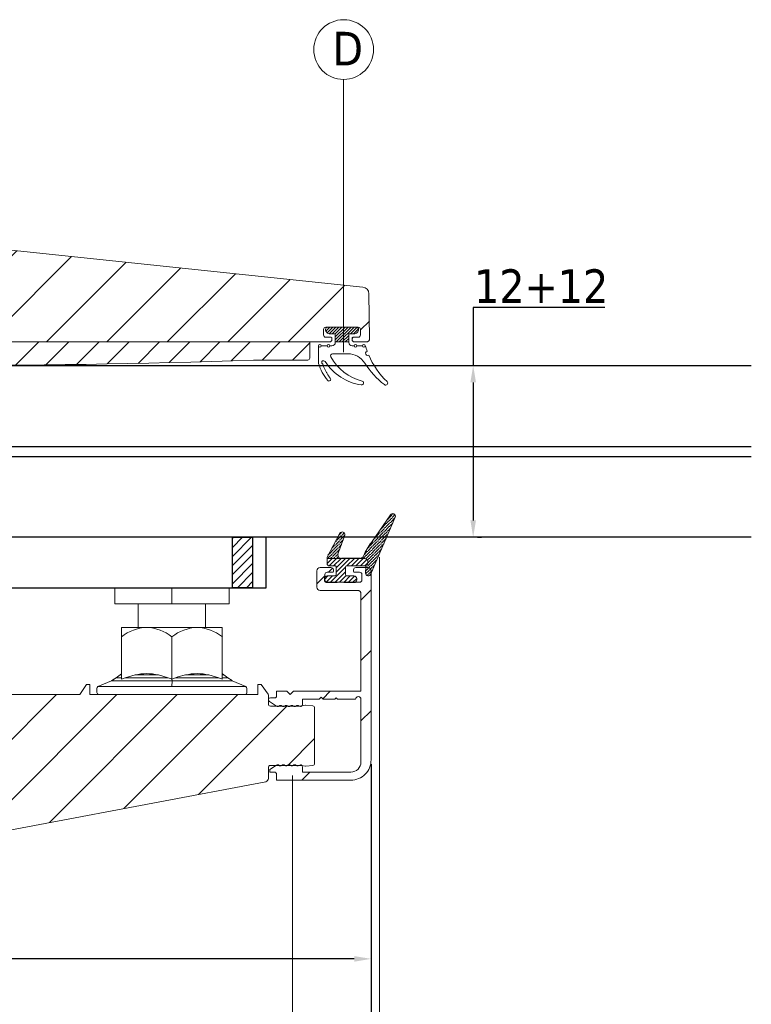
# Model space of a CAD drawing. Header units: millimetres. Extents: x 582 to 4940, y -30 to 2368.
# Tile 4 of 20: x 807 to 916, y 97 to 244. Entities that reach past the tile are written whole.
import ezdxf

# ---------------------------------------------------------------- set-up
doc = ezdxf.new("R2010")
doc.units = ezdxf.units.MM
doc.layers.get('0').update_dxf_attribs({"lineweight": 13})
for name, color, linetype, lineweight in [('CARTER INTERNO GRANDE 31.6', 8, 'Continuous', 9), ('DADO FLANGIATO M10', 33, 'Continuous', 9), ('GUARNIZIONI', 7, 'Continuous', 9), ('INDICATORI', 7, 'Continuous', 5), ('PENSILINA MAXI', 8, 'Continuous', 9), ('PLASTICA L GRANDE MAXI', 234, 'Continuous', 9), ('Quote', 5, 'Continuous', 9), ('VITE M10X10', 183, 'Continuous', 9)]:
    doc.layers.add(name, color=color, linetype=linetype, lineweight=lineweight)
for name, color, linetype in [('DEFAULT', 7, 'Continuous'), ('PLASTICA REGISTRO TRIANGOLARE MAXI', 87, 'Continuous'), ('VETRO', 140, 'Continuous')]:
    doc.layers.add(name, color=color, linetype=linetype)
doc.styles.get("Standard").update_dxf_attribs({"font": 'TAHOMA.TTF'})
doc.styles.add('STANDARD-Tahoma', font='TAHOMA.TTF')
doc.dimstyles.new('Annotativa millimetri', dxfattribs={"dimscale": 0, "dimtxt": 5, "dimasz": 2.5, "dimexe": 1.25, "dimexo": 0.625, "dimtad": 1, "dimtoh": 1, "dimdec": 1, "dimtxsty": 'Standard', "dimcen": 2.5, "dimclrd": 256, "dimclre": 256, "dimclrt": 7, "dimadec": 0, "dimazin": 0, "dimtfac": 1, "dimtdec": 1, "dimtmove": 0, "dimatfit": 3, "dimfxl": 1, "dimarcsym": 0})

# ---------------------------------------------------------------- blocks, each defined once
blk = doc.blocks.new('*D10')
at = {"layer": 'Defpoints', "color": 0}
for p in [(874.42, 192.13), (874.42, 166.61), (874.42, 166.61)]:
    blk.add_point(p, dxfattribs=at)
at = {"layer": 'Quote', "lineweight": -2}
for p, q in [((894, 200.75), (874.42, 200.75)), ((874.42, 200.75), (874.42, 192.13)), ((875.05, 192.13), (875.67, 192.13)), ((874.42, 189.63), (874.42, 169.11)), ((875.05, 166.61), (875.67, 166.61))]:
    blk.add_line(p, q, dxfattribs=at)
at = {"layer": 'Quote'}
for points in [[(874.84, 189.63), (874.01, 189.63), (874.42, 192.13)], [(874.01, 169.11), (874.84, 169.11), (874.42, 166.61)]]:
    blk.add_solid(points, dxfattribs=at)
at = {"layer": 'Quote', "color": 7, "insert": (884.53, 203.93), "char_height": 5, "attachment_point": 5}
blk.add_mtext('12+12', dxfattribs=at)
blk = doc.blocks.new('*D11')
at = {"layer": 'Defpoints', "color": 0}
for p in [(859.24, 133.52), (709.12, 104.93), (859.24, 92.58)]:
    blk.add_point(p, dxfattribs=at)
at = {"layer": 'Quote', "lineweight": -2}
for p, q in [((859.24, 132.89), (859.24, 91.33)), ((709.12, 104.31), (709.12, 91.33)), ((711.62, 92.58), (775.67, 92.58)), ((856.74, 92.58), (792.7, 92.58))]:
    blk.add_line(p, q, dxfattribs=at)
at = {"layer": 'Quote'}
for points in [[(711.62, 93), (711.62, 92.16), (709.12, 92.58)], [(856.74, 92.16), (856.74, 93), (859.24, 92.58)]]:
    blk.add_solid(points, dxfattribs=at)
at = {"layer": 'Quote', "color": 7, "insert": (784.18, 92.58), "char_height": 5, "attachment_point": 5}
blk.add_mtext('150,1', dxfattribs=at)
blk = doc.blocks.new('*D13')
at = {"layer": 'Defpoints', "color": 0}
for p in [(742.12, 145.68), (859.24, 133.52), (742.12, 103.97)]:
    blk.add_point(p, dxfattribs=at)
at = {"layer": 'Quote', "lineweight": -2}
for p, q in [((742.12, 145.06), (742.12, 102.72)), ((859.24, 132.89), (859.24, 102.72)), ((744.62, 103.97), (775.55, 103.97)), ((856.74, 103.97), (792.58, 103.97))]:
    blk.add_line(p, q, dxfattribs=at)
at = {"layer": 'Quote'}
for points in [[(744.62, 104.38), (744.62, 103.55), (742.12, 103.97)], [(856.74, 103.55), (856.74, 104.38), (859.24, 103.97)]]:
    blk.add_solid(points, dxfattribs=at)
at = {"layer": 'Quote', "color": 7, "insert": (784.07, 103.97), "char_height": 5, "attachment_point": 5}
blk.add_mtext('117,1', dxfattribs=at)

msp = doc.modelspace()

# ---------------------------------------------------------------- hatches: boundary and pattern name
h = msp.add_hatch()
h.set_pattern_fill('ANSI31', color=256, scale=2, style=0)
h.set_pattern_definition([(45, (369.745, -532.976), (-4.49013, 4.49013), [])])
edge = h.paths.add_edge_path()
edge.add_line((711.12, 155.98), (711.12, 162.18))
edge.add_line((711.12, 181.4), (711.12, 176.68))
edge.add_line((720.12, 176.68), (720.12, 183.62))
edge.add_arc((722.12, 183.62), 2, 123.0879, 180, ccw=False)
edge.add_line((721.03, 185.3), (736.66, 195.48))
edge.add_arc((736.82, 195.23), 0.3, 0, 123.0879, ccw=False)
edge.add_line((737.12, 195.23), (737.12, 190.63))
edge.add_line((737.12, 190.63), (739.12, 190.63))
edge.add_line((739.12, 190.63), (739.12, 195.13))
edge.add_arc((739.62, 195.13), 0.5, 89.9999, 180, ccw=False)
edge.add_line((739.62, 195.63), (853.07, 195.63))
edge.add_arc((853.07, 195.98), 0.35, 269.9999, 360)
edge.add_line((853.42, 195.98), (853.42, 196.23))
edge.add_arc((853.32, 196.23), 0.1, 0, 90)
edge.add_line((853.32, 196.33), (852.52, 196.33))
edge.add_arc((852.52, 196.68), 0.35, 180, 270, ccw=False)
edge.add_line((852.17, 196.68), (852.17, 197.48))
edge.add_arc((852.52, 197.48), 0.35, 90, 180, ccw=False)
edge.add_line((852.52, 197.83), (857.32, 197.83))
edge.add_arc((857.32, 197.48), 0.35, 0, 90, ccw=False)
edge.add_line((857.67, 197.48), (857.67, 196.68))
edge.add_arc((857.32, 196.68), 0.35, 270, 360, ccw=False)
edge.add_line((857.32, 196.33), (856.52, 196.33))
edge.add_arc((856.52, 196.23), 0.1, 90.0001, 179.9999)
edge.add_line((856.42, 196.23), (856.42, 195.98))
edge.add_arc((856.77, 195.98), 0.35, 180, 270)
edge.add_line((856.77, 195.63), (858.53, 195.63))
edge.add_arc((858.53, 196.13), 0.5, 270, 361)
edge.add_line((859.03, 196.14), (858.91, 202.81))
edge.add_arc((857.91, 202.79), 1, 1, 84.3774)
edge.add_line((858.01, 203.79), (709.12, 219.43))
edge.add_line((709.12, 219.43), (709.12, 216.83))
edge.add_arc((709.47, 216.83), 0.35, 180.0001, 269.9999)
edge.add_line((709.47, 216.48), (709.72, 216.48))
edge.add_arc((709.72, 216.58), 0.1, 270, 360)
edge.add_line((709.82, 216.58), (709.82, 217.38))
edge.add_arc((710.17, 217.38), 0.35, 90, 180, ccw=False)
edge.add_line((710.17, 217.73), (710.97, 217.73))
edge.add_arc((710.97, 217.38), 0.35, 0, 90, ccw=False)
edge.add_line((711.32, 217.38), (711.32, 212.58))
edge.add_arc((710.97, 212.58), 0.35, 270.0001, 359.9999, ccw=False)
edge.add_line((710.97, 212.23), (710.17, 212.23))
edge.add_arc((710.17, 212.58), 0.35, 180.0001, 269.9999, ccw=False)
edge.add_line((709.82, 212.58), (709.82, 213.38))
edge.add_arc((709.72, 213.38), 0.1, 0.0001, 89.9999)
edge.add_line((709.72, 213.48), (709.47, 213.48))
edge.add_arc((709.47, 213.13), 0.35, 90.0001, 179.9999)
edge.add_line((709.12, 213.13), (709.12, 183.7))
edge.add_line((709.12, 183.7), (711.12, 181.4))
edge.add_line((711.12, 155.98), (709.12, 153.68))
edge.add_line((709.12, 153.68), (709.12, 104.93))
edge.add_line((709.12, 104.93), (843.57, 130.29))
edge.add_arc((843.47, 130.78), 0.5, 280.6826, 360.0219)
edge.add_line((843.97, 130.78), (843.97, 132.41))
edge.add_arc((844.27, 132.41), 0.3, 90.0543, 179.9457, ccw=False)
edge.add_line((844.27, 132.71), (848.77, 132.72))
edge.add_line((848.77, 132.72), (848.86, 132.71))
edge.add_line((848.86, 132.71), (849.48, 132.6))
edge.add_line((849.48, 132.6), (849.56, 132.6))
edge.add_line((849.56, 132.6), (850.57, 132.7))
edge.add_arc((850.54, 133), 0.3, 275.7071, 360)
edge.add_line((850.84, 133), (850.84, 141.26))
edge.add_arc((850.54, 141.26), 0.3, 0, 84.2929)
edge.add_line((850.57, 141.55), (849.56, 141.65))
edge.add_line((849.56, 141.65), (849.48, 141.65))
edge.add_line((849.48, 141.65), (848.88, 141.55))
edge.add_line((848.88, 141.55), (848.8, 141.54))
edge.add_line((848.8, 141.54), (844.27, 141.54))
edge.add_arc((844.27, 141.84), 0.3, 180, 270, ccw=False)
edge.add_line((843.97, 141.84), (843.97, 143.15))
edge.add_line((843.97, 143.15), (843.92, 143.32))
edge.add_line((843.92, 143.32), (842.92, 144.73))
edge.add_line((842.92, 144.73), (842.42, 144.73))
edge.add_line((842.42, 144.73), (842.42, 143.23))
edge.add_line((842.42, 143.23), (817.42, 143.23))
edge.add_line((817.42, 143.23), (817.42, 144.73))
edge.add_line((817.42, 144.73), (816.92, 144.73))
edge.add_line((816.92, 144.73), (815.92, 143.23))
edge.add_line((815.92, 143.23), (768.48, 143.23))
edge.add_line((768.48, 143.23), (767.42, 144.73))
edge.add_line((767.42, 144.73), (766.92, 144.73))
edge.add_line((766.92, 144.73), (766.92, 143.23))
edge.add_line((766.92, 143.23), (739.62, 143.23))
edge.add_arc((739.62, 143.73), 0.5, 180.0063, 270, ccw=False)
edge.add_line((739.12, 143.73), (739.12, 148.23))
edge.add_line((739.12, 148.23), (737.12, 148.23))
edge.add_line((737.12, 148.23), (737.12, 143.52))
edge.add_arc((736.82, 143.52), 0.3, -124.2448, 0.0063, ccw=False)
edge.add_line((736.66, 143.27), (722.31, 153.03))
edge.add_arc((725.12, 157.17), 5, 180, 235.7552, ccw=False)
edge.add_line((720.12, 157.17), (720.12, 162.18))
edge.add_line((720.12, 176.68), (711.12, 176.68))
edge.add_line((720.12, 162.18), (711.12, 162.18))
h = msp.add_hatch()
h.set_pattern_fill('ANSI36', color=256, scale=2.5, angle=90)
h.set_pattern_definition([(45, (949.05507, 147.0486), (0.6076699, 0.1657282), [0.78125, -0.15625, 0, -0.15625])])
h.paths.add_polyline_path([(862.13, 169.97, -0.845098), (862.84, 169.61), (859.2, 161.19, -0.879618), (858.41, 161.28), (858.47, 162.2, 0.361136), (858.27, 162.37), (858.27, 162.37, 1.000621), (858.16, 163.47), (857.61, 163.47, 0.289354), (858.13, 163.86, -0.074437), (859.3, 165.86)])
h.paths.add_polyline_path([(854.61, 167.2, -0.85773), (855.35, 166.93), (854.36, 164.23, 0.544748), (854.82, 163.47), (852.71, 163.47), (852.71, 163.67)])
h = msp.add_hatch()
h.set_pattern_fill('ANSI31', color=256, scale=3.75, angle=90)
h.set_pattern_definition([(45, (949.05507, 147.0486), (0.3314563, -0.3314563), [])])
h.paths.add_polyline_path([(854.82, 163.47), (857.61, 163.47), (858.16, 163.47, -1.000621), (858.27, 162.37), (855.66, 162.37, 0.422161), (855.45, 162.17), (855.45, 161.07, 0.414214), (855.65, 160.87), (856.7, 160.87, -0.414214), (857.1, 160.47), (857.1, 160.27, -0.414214), (856.7, 159.87, 0.025002), (852.7, 159.87, -0.414214), (852.3, 160.27), (852.3, 160.47, -0.414214), (852.7, 160.87), (853.85, 160.87, 0.414214), (854.05, 161.07), (854.05, 162.17, 0.413582), (853.85, 162.37), (853.01, 162.37, -0.414213), (852.71, 162.67), (852.71, 163.47)])
h = msp.add_hatch()
h.set_pattern_fill('ANSI31', color=256, scale=2, style=0)
edge = h.paths.add_edge_path()
edge.add_line((852.11, 142.54), (853.86, 142.54))
edge.add_line((853.86, 142.54), (854.06, 142.74))
edge.add_line((854.06, 142.74), (854.26, 142.54))
edge.add_line((854.26, 142.54), (856.94, 142.54))
edge.add_arc((857.34, 142.54), 0.4, 0, 180, ccw=False)
edge.add_line((857.74, 142.54), (857.74, 133.22))
edge.add_arc((856.24, 133.22), 1.5, 270, 360, ccw=False)
edge.add_line((856.24, 131.72), (849.03, 131.72))
edge.add_line((849.03, 131.72), (849.03, 132.5))
edge.add_arc((848.73, 132.5), 0.3, 360, 450)
edge.add_line((848.73, 132.8), (848.52, 132.72))
edge.add_arc((848.31, 132.93), 0.3, 225, 315, ccw=False)
edge.add_arc((847.88, 132.5), 0.3, 45, 135)
edge.add_arc((847.46, 132.93), 0.3, 225, 315, ccw=False)
edge.add_arc((847.04, 132.5), 0.3, 45, 135)
edge.add_arc((846.61, 132.93), 0.3, 225, 315, ccw=False)
edge.add_arc((846.19, 132.5), 0.3, 45, 135)
edge.add_arc((845.76, 132.93), 0.3, 225, 315, ccw=False)
edge.add_arc((845.34, 132.5), 0.3, 45, 123.2359)
edge.add_line((845.17, 132.76), (844.19, 132.11))
edge.add_line((844.19, 132.11), (844.19, 131.72))
edge.add_line((844.19, 131.72), (844.89, 131.72))
edge.add_arc((844.89, 131.42), 0.3, 0, 90, ccw=False)
edge.add_line((845.19, 131.42), (845.19, 130.52))
edge.add_line((845.19, 130.52), (856.24, 130.52))
edge.add_arc((856.24, 133.52), 3, 270, 360)
edge.add_line((859.24, 133.52), (859.24, 161.62))
edge.add_arc((858.74, 161.62), 0.5, 0, 90)
edge.add_line((858.74, 162.12), (856.98, 162.12))
edge.add_arc((856.98, 161.77), 0.35, 90, 180)
edge.add_line((856.63, 161.77), (856.63, 161.52))
edge.add_arc((856.73, 161.52), 0.1, 180.0001, 269.9999)
edge.add_line((856.73, 161.42), (857.53, 161.42))
edge.add_arc((857.53, 161.07), 0.35, 0.0001, 89.9999, ccw=False)
edge.add_line((857.88, 161.07), (857.88, 160.27))
edge.add_arc((857.53, 160.27), 0.35, 270, 360, ccw=False)
edge.add_line((857.53, 159.92), (852.73, 159.92))
edge.add_arc((852.73, 160.27), 0.35, 180, 270, ccw=False)
edge.add_line((852.38, 160.27), (852.38, 161.07))
edge.add_arc((852.73, 161.07), 0.35, 90, 180, ccw=False)
edge.add_line((852.73, 161.42), (853.53, 161.42))
edge.add_arc((853.53, 161.52), 0.1, 270, 360)
edge.add_line((853.63, 161.52), (853.63, 161.77))
edge.add_arc((853.28, 161.77), 0.35, 0.0001, 89.9999)
edge.add_line((853.28, 162.12), (851.68, 162.12))
edge.add_arc((851.68, 161.62), 0.5, 90, 180)
edge.add_line((851.18, 161.62), (851.18, 159.22))
edge.add_arc((851.68, 159.22), 0.5, 180, 270)
edge.add_line((851.68, 158.72), (857.24, 158.72))
edge.add_arc((857.24, 158.22), 0.5, 0, 90, ccw=False)
edge.add_line((857.74, 158.22), (857.74, 143.74))
edge.add_line((857.74, 143.74), (847.69, 143.74))
edge.add_line((847.69, 143.74), (847.19, 143.24))
edge.add_line((847.19, 143.24), (846.69, 143.74))
edge.add_line((846.69, 143.74), (845.19, 143.74))
edge.add_line((845.19, 143.74), (845.19, 143.04))
edge.add_arc((844.89, 143.04), 0.3, 270, 359.9963, ccw=False)
edge.add_line((844.89, 142.74), (844.29, 142.74))
edge.add_arc((844.29, 142.44), 0.3, 90, 236.7641)
edge.add_line((844.12, 142.19), (845.17, 141.5))
edge.add_arc((845.34, 141.75), 0.3, 236.7641, 315)
edge.add_arc((845.76, 141.33), 0.3, 45, 135, ccw=False)
edge.add_arc((846.19, 141.75), 0.3, 225, 315)
edge.add_arc((846.61, 141.33), 0.3, 45, 135, ccw=False)
edge.add_arc((847.04, 141.75), 0.3, 225, 315)
edge.add_arc((847.46, 141.33), 0.3, 45, 135, ccw=False)
edge.add_arc((847.88, 141.75), 0.3, 225, 315)
edge.add_arc((848.31, 141.33), 0.3, 45, 135, ccw=False)
edge.add_line((848.52, 141.54), (848.73, 141.45))
edge.add_arc((848.73, 141.75), 0.3, 270, 360)
edge.add_line((849.03, 141.75), (849.03, 142.54))
edge.add_line((849.03, 142.54), (851.51, 142.54))
edge.add_line((851.51, 142.54), (851.81, 142.84))
edge.add_line((851.81, 142.84), (852.11, 142.54))
at = {"layer": 'GUARNIZIONI'}
h = msp.add_hatch(dxfattribs=at)
h.set_pattern_fill('ANSI31', color=256, scale=0.1, angle=270, style=0, pattern_type=2)
h.set_pattern_definition([(225, (974.78208, 243.16176), (0.2245064, -0.2245064), [])])
h.paths.add_polyline_path([(853.92, 195.63), (855.92, 195.63), (855.92, 196.83), (856.67, 196.83), (856.68, 196.83), (856.7, 196.83), (856.71, 196.83), (856.73, 196.83), (856.75, 196.83), (856.76, 196.84), (856.78, 196.84), (856.79, 196.84), (856.81, 196.85), (856.83, 196.85), (856.84, 196.85), (856.86, 196.86), (856.88, 196.86), (856.89, 196.87), (856.91, 196.87), (856.92, 196.88), (856.94, 196.89), (856.96, 196.89), (856.97, 196.9), (856.99, 196.91), (857, 196.92), (857.02, 196.93), (857.04, 196.93), (857.05, 196.94), (857.07, 196.95), (857.08, 196.96), (857.09, 196.98), (857.11, 196.99), (857.12, 197), (857.14, 197.01), (857.15, 197.02), (857.16, 197.04), (857.17, 197.05), (857.19, 197.06), (857.2, 197.08), (857.21, 197.09), (857.22, 197.1), (857.23, 197.12), (857.24, 197.13), (857.25, 197.15), (857.26, 197.16), (857.27, 197.18), (857.28, 197.19), (857.29, 197.21), (857.3, 197.22), (857.3, 197.24), (857.31, 197.26), (857.32, 197.27), (857.32, 197.29), (857.33, 197.3), (857.34, 197.32), (857.34, 197.34), (857.34, 197.35), (857.35, 197.37), (857.35, 197.39), (857.36, 197.4), (857.36, 197.42), (857.36, 197.44), (857.36, 197.45), (857.36, 197.47), (857.37, 197.48), (857.37, 197.5), (857.37, 197.51), (857.37, 197.53), (857.37, 197.54), (857.37, 197.54), (857.37, 197.55), (857.37, 197.56), (857.37, 197.56), (857.36, 197.57), (857.36, 197.58), (857.36, 197.58), (857.36, 197.59), (857.36, 197.6), (857.36, 197.61), (857.36, 197.61), (857.35, 197.62), (857.35, 197.63), (857.35, 197.63), (857.35, 197.64), (857.34, 197.65), (857.34, 197.65), (857.34, 197.66), (857.33, 197.67), (857.33, 197.67), (857.33, 197.68), (857.32, 197.69), (857.32, 197.69), (857.31, 197.7), (857.31, 197.71), (857.3, 197.71), (857.3, 197.72), (857.3, 197.73), (857.29, 197.73), (857.28, 197.74), (857.28, 197.74), (857.27, 197.75), (857.27, 197.75), (857.26, 197.76), (857.26, 197.76), (857.25, 197.77), (857.24, 197.77), (857.24, 197.78), (857.23, 197.78), (857.22, 197.79), (857.22, 197.79), (857.21, 197.79), (857.2, 197.8), (857.2, 197.8), (857.19, 197.8), (857.18, 197.81), (857.18, 197.81), (857.17, 197.81), (857.16, 197.81), (857.16, 197.82), (857.15, 197.82), (857.14, 197.82), (857.14, 197.82), (857.13, 197.82), (857.12, 197.83), (857.11, 197.83), (857.11, 197.83), (857.1, 197.83), (857.09, 197.83), (857.09, 197.83), (857.08, 197.83), (857.07, 197.83), (857.07, 197.83), (852.77, 197.83), (852.76, 197.83), (852.75, 197.83), (852.75, 197.83), (852.74, 197.83), (852.73, 197.83), (852.73, 197.83), (852.72, 197.83), (852.71, 197.83), (852.71, 197.82), (852.7, 197.82), (852.69, 197.82), (852.68, 197.82), (852.68, 197.82), (852.67, 197.81), (852.66, 197.81), (852.66, 197.81), (852.65, 197.81), (852.64, 197.8), (852.64, 197.8), (852.63, 197.8), (852.62, 197.79), (852.62, 197.79), (852.61, 197.79), (852.6, 197.78), (852.6, 197.78), (852.59, 197.77), (852.58, 197.77), (852.58, 197.76), (852.57, 197.76), (852.57, 197.75), (852.56, 197.75), (852.55, 197.74), (852.55, 197.74), (852.54, 197.73), (852.54, 197.73), (852.53, 197.72), (852.53, 197.71), (852.52, 197.71), (852.52, 197.7), (852.52, 197.69), (852.51, 197.69), (852.51, 197.68), (852.5, 197.67), (852.5, 197.67), (852.5, 197.66), (852.49, 197.65), (852.49, 197.65), (852.49, 197.64), (852.49, 197.63), (852.48, 197.63), (852.48, 197.62), (852.48, 197.61), (852.48, 197.61), (852.48, 197.6), (852.47, 197.59), (852.47, 197.58), (852.47, 197.58), (852.47, 197.57), (852.47, 197.56), (852.47, 197.56), (852.47, 197.55), (852.47, 197.54), (852.47, 197.54), (852.47, 197.53), (852.47, 197.51), (852.47, 197.5), (852.47, 197.48), (852.47, 197.47), (852.47, 197.45), (852.47, 197.44), (852.48, 197.42), (852.48, 197.4), (852.48, 197.39), (852.49, 197.37), (852.49, 197.35), (852.49, 197.34), (852.5, 197.32), (852.5, 197.3), (852.51, 197.29), (852.52, 197.27), (852.52, 197.26), (852.53, 197.24), (852.54, 197.22), (852.55, 197.21), (852.55, 197.19), (852.56, 197.18), (852.57, 197.16), (852.58, 197.15), (852.59, 197.13), (852.6, 197.12), (852.61, 197.1), (852.62, 197.09), (852.64, 197.08), (852.65, 197.06), (852.66, 197.05), (852.67, 197.04), (852.69, 197.02), (852.7, 197.01), (852.71, 197), (852.73, 196.99), (852.74, 196.98), (852.75, 196.96), (852.77, 196.95), (852.78, 196.94), (852.8, 196.93), (852.81, 196.93), (852.83, 196.92), (852.85, 196.91), (852.86, 196.9), (852.88, 196.89), (852.89, 196.89), (852.91, 196.88), (852.93, 196.87), (852.94, 196.87), (852.96, 196.86), (852.97, 196.86), (852.99, 196.85), (853.01, 196.85), (853.02, 196.85), (853.04, 196.84), (853.06, 196.84), (853.07, 196.84), (853.09, 196.83), (853.1, 196.83), (853.12, 196.83), (853.14, 196.83), (853.15, 196.83), (853.17, 196.83), (853.92, 196.83)], flags=0)
at = {"layer": 'PLASTICA L GRANDE MAXI'}
h = msp.add_hatch(dxfattribs=at)
h.set_pattern_fill('ANSI31', color=256, style=0)
h.set_pattern_definition([(45, (985.4972, 627.2436), (-2.245064, 2.245064), [])])
edge = h.paths.add_edge_path()
edge.add_arc((795.02, 1549.89), 1357.76, 267.76718, 271.97323)
edge.add_line((841.77, 192.94), (849.82, 192.94))
edge.add_line((849.82, 192.94), (849.82, 192.94))
edge.add_arc((849.82, 193.24), 0.3, 270, 360)
edge.add_line((850.12, 193.24), (850.12, 193.24))
edge.add_line((850.12, 193.24), (850.12, 195.63))
edge.add_line((850.12, 195.63), (740.12, 195.63))
edge.add_arc((740.12, 194.63), 1, 90, 180)
edge.add_line((739.12, 194.63), (739.12, 193.28))
edge.add_line((739.12, 193.28), (739.12, 190.13))
edge.add_line((739.12, 190.13), (736.62, 190.13))
edge.add_line((736.62, 190.13), (736.62, 191.13))
edge.add_line((736.62, 191.13), (733.12, 190.13))
edge.add_line((733.12, 190.13), (733.12, 187.63))
edge.add_line((733.12, 187.63), (739.12, 187.63))
edge.add_line((739.12, 187.63), (739.12, 151.23))
edge.add_line((739.12, 151.23), (733.12, 151.23))
edge.add_line((733.12, 151.23), (733.12, 148.73))
edge.add_line((733.12, 148.73), (736.62, 147.73))
edge.add_line((736.62, 147.73), (736.62, 148.73))
edge.add_line((736.62, 148.73), (739.12, 148.73))
edge.add_line((739.12, 148.73), (739.12, 145.68))
edge.add_line((739.12, 145.68), (742.12, 145.68))
edge.add_line((742.12, 145.68), (742.12, 193.16))
at = {"layer": 'PLASTICA REGISTRO TRIANGOLARE MAXI'}
h = msp.add_hatch(dxfattribs=at)
h.set_pattern_fill('ANSI31', color=256, scale=0.3, style=0)
h.paths.add_polyline_path([(841.62, 166.61), (841.62, 159.11), (838.62, 159.11), (838.62, 166.61)])

# ---------------------------------------------------------------- linework, layer by layer
for p, q in [((855.16, 234.64), (855.16, 194.12)), ((860.5, 80.69), (860.5, 163.66)), ((847.55, 80.69), (847.55, 131.19))]:
    msp.add_line(p, q)
at = {"color": 0, "elevation": -407.66}
for points in [[(852.71, 163.47), (852.71, 162.67), (852.71, 162.67, 0.414213), (853.01, 162.37), (853.85, 162.37, -0.414845), (854.05, 162.17), (854.05, 161.07, -0.414213), (853.85, 160.87), (852.7, 160.87), (852.7, 160.87, 0.414214), (852.3, 160.47), (852.3, 160.27, 0.414214), (852.7, 159.87, -0.025002), (856.7, 159.87, 0.414214), (857.1, 160.27), (857.1, 160.27), (857.1, 160.47), (857.1, 160.47, 0.414214), (856.7, 160.87), (856.7, 160.87), (855.65, 160.87, -0.414214), (855.45, 161.07), (855.45, 161.07), (855.45, 162.17), (855.45, 162.17, -0.414213), (855.65, 162.37), (858.16, 162.37, 1.104401), (858.16, 163.47), (857.61, 163.47, 0.289354), (858.13, 163.86, -0.074437), (859.3, 165.86), (862.12, 169.95, -0.864477), (862.84, 169.61), (859.2, 161.19, -0.879618), (858.41, 161.28), (858.47, 162.2, 0.368646), (858.27, 162.37)], [(854.36, 164.23, 0.544748), (854.82, 163.47), (852.71, 163.47), (852.71, 163.67), (854.61, 167.2, -0.85773), (855.35, 166.93), (854.36, 164.23)]]:
    msp.add_lwpolyline(points, format="xyb", dxfattribs=at)
at = {"layer": 'CARTER INTERNO GRANDE 31.6'}
msp.add_lwpolyline([(852.11, 142.54), (853.86, 142.54), (854.06, 142.74), (854.26, 142.54), (856.94, 142.54, -1), (857.74, 142.54), (857.74, 133.22, -0.414213), (856.24, 131.72), (849.03, 131.72), (849.03, 132.5, 0.414214), (848.73, 132.8), (848.52, 132.72, -0.414213), (848.1, 132.72, 0.414213), (847.67, 132.72, -0.414214), (847.25, 132.72, 0.414213), (846.82, 132.72, -0.414213), (846.4, 132.72, 0.414213), (845.97, 132.72, -0.414213), (845.55, 132.72, 0.355278), (845.17, 132.76), (844.19, 132.11), (844.19, 131.72), (844.89, 131.72, -0.414214), (845.19, 131.42), (845.19, 130.52), (856.24, 130.52, 0.414214), (859.24, 133.52), (859.24, 161.62, 0.414214), (858.74, 162.12), (856.98, 162.12, 0.414213), (856.63, 161.77), (856.63, 161.52, 0.414213), (856.73, 161.42), (857.53, 161.42, -0.414213), (857.88, 161.07), (857.88, 160.27, -0.414213), (857.53, 159.92), (852.73, 159.92, -0.414213), (852.38, 160.27), (852.38, 161.07, -0.414213), (852.73, 161.42), (853.53, 161.42, 0.414213), (853.63, 161.52), (853.63, 161.77, 0.414213), (853.28, 162.12), (851.68, 162.12, 0.414214), (851.18, 161.62), (851.18, 159.22, 0.414213), (851.68, 158.72), (857.24, 158.72, -0.414214), (857.74, 158.22), (857.74, 143.74), (847.69, 143.74), (847.19, 143.24), (846.69, 143.74), (845.19, 143.74), (845.19, 143.04, -0.414195), (844.89, 142.74), (844.29, 142.74, 0.745133), (844.12, 142.19), (845.17, 141.5, 0.355278), (845.55, 141.54, -0.414213), (845.97, 141.54, 0.414213), (846.4, 141.54, -0.414214), (846.82, 141.54, 0.414213), (847.25, 141.54, -0.414214), (847.67, 141.54, 0.414213), (848.1, 141.54, -0.414213), (848.52, 141.54), (848.73, 141.45, 0.414214), (849.03, 141.75), (849.03, 142.54), (851.51, 142.54), (851.81, 142.84)], format="xyb", close=True, dxfattribs=at)
at = {"layer": 'DADO FLANGIATO M10'}
for p, q in [((822.12, 151.84), (822.12, 153.23)), ((825.87, 153.23), (822.13, 153.23)), ((833.37, 153.23), (825.87, 153.23)), ((837.12, 153.23), (833.37, 153.23)), ((837.12, 153.23), (837.12, 151.84)), ((822.12, 151.84), (822.12, 145.51)), ((829.62, 151.84), (829.62, 145.51)), ((837.12, 145.51), (837.12, 151.84)), ((821.94, 146.16), (822.12, 146.34)), ((821.95, 146.16), (822.12, 146.34)), ((837.12, 146.35), (837.37, 146.17)), ((818.62, 144.43), (820.66, 145.3)), ((820.66, 145.29), (820.41, 145.19)), ((820.66, 145.3), (821.34, 145.73)), ((820.66, 145.3), (821, 145.51)), ((820.66, 145.3), (829.64, 145.3)), ((821.34, 145.73), (821.94, 146.16)), ((821.34, 145.73), (821.95, 146.16)), ((821.34, 145.73), (821.34, 145.73)), ((824.14, 146.16), (822.67, 145.73)), ((822.67, 145.73), (829.08, 145.73)), ((824.14, 146.16), (827.61, 146.16)), ((829.08, 145.73), (827.61, 146.16)), ((838.59, 145.3), (829.61, 145.3)), ((829.62, 145.51), (829.64, 145.3)), ((829.64, 145.3), (829.62, 144.43)), ((830.17, 145.73), (836.59, 145.73)), ((831.64, 146.16), (835.12, 146.16)), ((836.59, 145.73), (835.12, 146.16)), ((837.37, 146.17), (837.95, 145.75)), ((837.96, 145.74), (838.6, 145.31)), ((838.61, 145.3), (840.63, 144.43)), ((818.47, 143.56), (818.47, 144.15)), ((829.62, 144.43), (818.62, 144.43)), ((840.63, 144.43), (829.62, 144.43)), ((840.77, 143.56), (840.77, 144.15)), ((840.47, 143.23), (818.78, 143.23))]:
    msp.add_line(p, q, dxfattribs=at)
for centre, radius, start, end in [((826.23, 146.51, -407.66), 6.73, 93.0441, 127.5911), ((825.52, 146.51, -407.66), 6.73, 52.4086, 86.9563), ((833.73, 146.51, -407.66), 6.73, 93.0437, 127.5914), ((833.02, 146.51, -407.66), 6.73, 52.4089, 86.9559), ((825.88, 138.33, -407.66), 8.02, 77.5111, 102.509), ((833.38, 138.35, -407.66), 8, 77.4408, 102.5394), ((821.94, 206.36, -407.66), 60.63, 269.4346, 270.1755), ((821.95, 146.15, -407.66), 0.0105, 82.1327, 105.3181), ((822.09, 154.56, -407.66), 8.4, 269.0286, 270.2316), ((827.49, 132.69, -407.66), 13.9, 110.2739, 112.6915), ((824.23, 132.62, -407.66), 13.97, 67.2787, 69.6718), ((833.47, 136.54, -407.66), 9.76, 109.7839, 113.2007), ((833.84, 136, -407.66), 10.4, 102.2261, 110.6875), ((833.35, 136.74, -407.66), 9.55, 66.6909, 70.16), ((837.16, 154.56, -407.66), 8.4, 269.7684, 270.9714), ((837.31, 206.36, -407.66), 60.63, 269.8245, 270.5654), ((818.81, 144.15, -407.66), 0.338, 124.8105, 180.7343), ((818.79, 143.55, -407.66), 0.318, 177.7136, 267.5147), ((840.46, 143.55, -407.66), 0.318, 272.4859, 2.2886), ((840.44, 144.15, -407.66), 0.338, 359.2638, 55.189)]:
    msp.add_arc(centre, radius, start, end, dxfattribs=at)
at = {"layer": 'DEFAULT', "color": 0, "ltscale": 10, "elevation": -407.66}
msp.add_lwpolyline([(857.61, 163.47), (854.82, 163.47)], dxfattribs=at)
at = {"layer": 'GUARNIZIONI', "linetype": 'Continuous', "elevation": -407.66}
msp.add_lwpolyline([(852.47, 197.53, 0.414214), (853.17, 196.83), (853.17, 196.83), (853.92, 196.83), (853.92, 195.63), (855.92, 195.63), (855.92, 196.83), (856.67, 196.83), (856.67, 196.83, 0.414214), (857.37, 197.53, 0.414213), (857.07, 197.83), (852.77, 197.83, 0.414214), (852.47, 197.53)], format="xyb", dxfattribs=at)
at = {"layer": 'GUARNIZIONI', "elevation": -407.66}
for points in [[(852.77, 197.83), (857.07, 197.83)], [(852.72, 195.07), (851.82, 195.07)], [(857.98, 195.07), (857.12, 195.07)]]:
    msp.add_lwpolyline(points, dxfattribs=at)
for points in [[(858.37, 195.13, 0.019793), (858.67, 194.23, 1.249428), (858.89, 193.68, 0.100892), (861.62, 189.75, -0.948964), (861.23, 189.29, -0.086545), (858.31, 192.49, 0.25605), (855.78, 193.87), (855.78, 193.87), (853.52, 193.87, 0.570725), (853.25, 193.43, 0.207461), (857.91, 189.83, -0.957196), (857.79, 189.24, -0.209102), (852.4, 192.72, 0.251604), (852.2, 192.83), (852.02, 192.83, 0.40996), (851.92, 192.73), (851.92, 192.73), (851.92, 192.53), (851.92, 192.53, 0.255513), (851.96, 192.45, -0.161143), (852.06, 192.32), (852.1, 192.23), (852.14, 192.12), (852.18, 192.01), (852.23, 191.91), (852.27, 191.81), (852.31, 191.7), (852.36, 191.6), (852.41, 191.5), (852.45, 191.41), (852.5, 191.31), (852.55, 191.22), (852.6, 191.12), (852.65, 191.03), (852.7, 190.95), (852.75, 190.86), (852.8, 190.77), (852.86, 190.69), (852.91, 190.61), (852.96, 190.53), (853.02, 190.46), (853.07, 190.38), (853.13, 190.31), (853.18, 190.24, -0.995684), (852.79, 189.92, -0.095029), (851.43, 192.44, -0.076834), (851.42, 192.53), (851.42, 195.07)], [(856.72, 195.07), (856.42, 195.07, -0.414214), (855.92, 195.57), (855.92, 195.63), (853.92, 195.63), (853.92, 195.57, -0.414214), (853.42, 195.07), (853.12, 195.07)]]:
    msp.add_lwpolyline(points, format="xyb", dxfattribs=at)
at = {"layer": 'GUARNIZIONI'}
for centre in [(851.62, 195.07, -407.66), (852.92, 195.07, -407.66), (856.92, 195.07, -407.66), (858.18, 195.07, -407.66)]:
    msp.add_circle(centre, 0.2, dxfattribs=at)
at = {"layer": 'INDICATORI', "color": 0}
msp.add_circle((855.16, 239.08), 4.44, dxfattribs=at)
at = {"layer": 'PENSILINA MAXI'}
for points in [[(739.62, 195.63), (853.07, 195.63, 0.414214), (853.42, 195.98), (853.42, 196.23, 0.414213), (853.32, 196.33), (852.52, 196.33, -0.414213), (852.17, 196.68), (852.17, 197.48, -0.414213), (852.52, 197.83), (857.32, 197.83, -0.414213), (857.67, 197.48), (857.67, 196.68, -0.414213), (857.32, 196.33), (856.52, 196.33, 0.414213), (856.42, 196.23), (856.42, 195.98, 0.414213), (856.77, 195.63), (858.53, 195.63, 0.419335), (859.03, 196.14), (858.91, 202.81, 0.38075), (858.01, 203.79), (709.12, 219.43)], [(739.62, 195.63), (853.07, 195.63, 0.414214), (853.42, 195.98), (853.42, 196.23, 0.414213), (853.32, 196.33), (852.52, 196.33, -0.414213), (852.17, 196.68), (852.17, 197.48, -0.414213), (852.52, 197.83), (857.32, 197.83, -0.414213), (857.67, 197.48), (857.67, 196.68, -0.414213), (857.32, 196.33), (856.52, 196.33, 0.414213), (856.42, 196.23), (856.42, 195.98, 0.414213), (856.77, 195.63), (858.53, 195.63, 0.419335), (859.03, 196.14), (858.91, 202.81, 0.38075), (858.01, 203.79), (709.12, 219.43)], [(709.12, 104.93), (843.57, 130.29, 0.360709), (843.97, 130.78), (843.97, 132.41, -0.413659), (844.27, 132.71), (848.77, 132.72), (848.86, 132.71), (849.48, 132.6), (849.56, 132.6), (850.57, 132.7, 0.385331), (850.84, 133), (850.84, 141.26, 0.385331), (850.57, 141.55), (849.56, 141.65), (849.48, 141.65), (848.88, 141.55), (848.8, 141.54), (844.27, 141.54, -0.414214), (843.97, 141.84), (843.97, 143.15), (843.92, 143.32), (842.92, 144.73), (842.42, 144.73), (842.42, 143.23), (817.42, 143.23), (817.42, 144.73), (816.92, 144.73), (815.92, 143.23), (768.48, 143.23)], [(709.12, 104.93), (843.57, 130.29, 0.360709), (843.97, 130.78), (843.97, 132.41, -0.413659), (844.27, 132.71), (848.77, 132.72), (848.86, 132.71), (849.48, 132.6), (849.56, 132.6), (850.57, 132.7, 0.385331), (850.84, 133), (850.84, 141.26, 0.385331), (850.57, 141.55), (849.56, 141.65), (849.48, 141.65), (848.88, 141.55), (848.8, 141.54), (844.27, 141.54, -0.414214), (843.97, 141.84), (843.97, 143.15), (843.92, 143.32), (842.92, 144.73), (842.42, 144.73), (842.42, 143.23), (817.42, 143.23), (817.42, 144.73), (816.92, 144.73), (815.92, 143.23), (768.48, 143.23)]]:
    msp.add_lwpolyline(points, format="xyb", dxfattribs=at)
at = {"layer": 'PLASTICA L GRANDE MAXI', "elevation": -407.66}
msp.add_lwpolyline([(742.12, 193.16, 0.018354), (841.77, 192.94), (849.82, 192.94), (849.82, 192.94, 0.414214), (850.12, 193.24), (850.12, 193.24), (850.12, 195.63), (740.12, 195.63, 0.414214)], format="xyb", dxfattribs=at)
at = {"layer": 'PLASTICA REGISTRO TRIANGOLARE MAXI'}
msp.add_lwpolyline([(762.62, 159.11), (843.62, 159.11), (843.62, 166.61), (742.12, 166.61), (742.12, 159.11), (745.62, 159.11)], dxfattribs=at)
msp.add_lwpolyline([(841.62, 166.61), (841.62, 159.11), (838.62, 159.11), (838.62, 166.61)], close=True, dxfattribs=at)
at = {"layer": 'VETRO'}
for p, q in [((742.12, 180.12), (915.78, 180.12)), ((742.12, 178.63), (915.78, 178.63))]:
    msp.add_line(p, q, dxfattribs=at)
at = {"layer": 'VETRO', "elevation": -407.66}
msp.add_lwpolyline([(915.78, 166.61), (743.12, 166.61), (742.12, 167.61), (742.12, 191.13), (743.12, 192.13), (915.78, 192.13)], dxfattribs=at)
at = {"layer": 'VITE M10X10'}
for p, q in [((821.12, 156.71), (821.12, 159.11)), ((829.62, 156.71), (829.62, 159.11)), ((838.12, 156.71), (838.12, 159.11)), ((829.62, 156.71), (821.12, 156.71)), ((824.62, 153.23), (824.62, 156.71)), ((838.12, 156.71), (829.62, 156.71)), ((834.62, 153.23), (834.62, 156.71))]:
    msp.add_line(p, q, dxfattribs=at)

# ---------------------------------------------------------------- texts
at = {"layer": 'INDICATORI', "color": 0, "insert": (853.5, 241.72), "char_height": 5, "width": 4.1965, "attachment_point": 1, "style": 'STANDARD-Tahoma'}
msp.add_mtext('D', dxfattribs=at)

# ---------------------------------------------------------------- dimensions: what is measured, and where the dimension line sits
at = {"layer": 'Quote'}
dim = msp.add_linear_dim(base=(874.42, 166.61, -407.66), p1=(874.42, 192.13, -407.66), p2=(874.42, 166.61, -407.66), angle=270, text='12+12', dimstyle='Annotativa millimetri', override={"dimscale": 1, "dimlfac": 1, "dimtxsty": 'Standard', "dimsah": 1, "dimtolj": 0}, dxfattribs=at)
dim.commit()
dim.dimension.update_dxf_attribs({"geometry": '*D10', "text_midpoint": (884.53, 200.75, -407.66), "dimtype": 160})
dim = msp.add_linear_dim(base=(742.12, 103.97), p1=(859.24, 133.52), p2=(742.12, 145.68, -407.66), dimstyle='Annotativa millimetri', override={"dimscale": 1, "dimtad": 0, "dimlfac": 1, "dimtxsty": 'Standard', "dimsah": 1, "dimtolj": 0}, dxfattribs=at)
dim.commit()
dim.dimension.update_dxf_attribs({"geometry": '*D13', "text_midpoint": (784.07, 103.97), "dimtype": 160})
dim = msp.add_linear_dim(base=(859.24, 92.58), p1=(709.12, 104.93), p2=(859.24, 133.52), dimstyle='Annotativa millimetri', override={"dimscale": 1, "dimtad": 0, "dimlfac": 1, "dimtxsty": 'Standard', "dimsah": 1, "dimtolj": 0}, dxfattribs=at)
dim.commit()
dim.dimension.update_dxf_attribs({"geometry": '*D11', "text_midpoint": (784.18, 92.58)})

doc.saveas('drawing.dxf')
